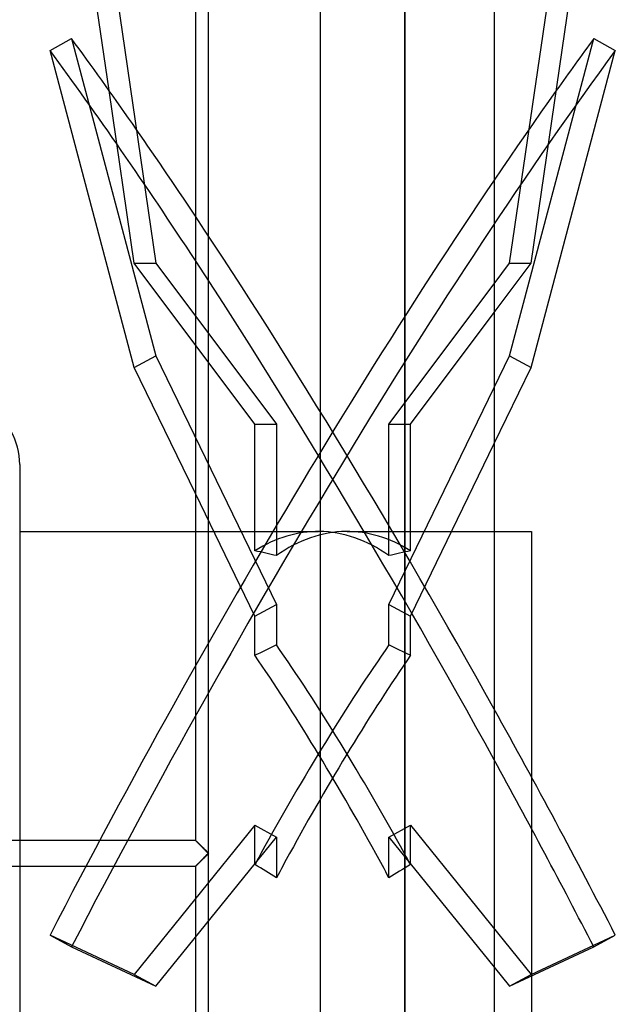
# Model space of a CAD drawing. Header units: millimetres. Extents: x -76 to 31, y -133 to 133.
# Tile 5 of 7: x -14 to 31, y -12 to 64. Entities that reach past the tile are written whole.
import ezdxf

# ---------------------------------------------------------------- set-up
doc = ezdxf.new("R2010")
doc.units = ezdxf.units.MM
doc.layers.add('HIDDEN', color=7, linetype='Continuous')
doc.layers.add('THICK', color=7, linetype='Continuous')

msp = doc.modelspace()

# ---------------------------------------------------------------- linework, layer by layer
at = {"layer": 'HIDDEN'}
for p, q in [((0, 0), (0, 115.05)), ((15.01, 0), (15.01, 102.5)), ((-10.47, 89.181), (-4.027, 45.1)), ((-10.47, 62.262), (-4.027, 38.027)), ((-5.673, 45.1), (-7.601, 58.295)), ((-5.673, 45.1), (-4.027, 45.1)), ((3.552, 32.8), (-5.673, 45.1)), ((-4.027, 45.1), (5.198, 32.8)), ((13.802, 32.8), (21.85, 43.53)), ((15.448, 32.8), (21.85, 41.336)), ((-5.673, 37.123), (-4.027, 38.027)), ((-4.027, 38.027), (5.198, 19.03)), ((13.802, 19.03), (21.85, 35.602)), ((3.552, 23.121), (3.552, 32.8)), ((3.552, 32.8), (5.198, 32.8)), ((5.198, 32.8), (5.198, 22.753)), ((13.802, 22.753), (13.802, 32.8)), ((13.802, 32.8), (15.448, 32.8)), ((15.448, 23.121), (15.448, 32.8)), ((15.448, 18.126), (21.85, 31.311)), ((3.552, 18.126), (-1, 27.501)), ((-1, 24.6), (8.403, 24.6)), ((10.597, 24.6), (21.85, 24.6)), ((3.552, 18.126), (5.198, 19.03)), ((5.198, 19.03), (5.198, 15.925)), ((13.802, 15.925), (13.802, 19.03)), ((13.802, 19.03), (15.448, 18.126)), ((3.552, 15.135), (3.552, 18.126)), ((15.448, 15.135), (15.448, 18.126)), ((24.7, 5.848), (24.7, 0)), ((3.552, 2.145), (-5.673, -9.25)), ((3.552, -0.846), (3.552, 2.145)), ((3.552, 2.145), (5.198, 1.242)), ((13.802, 1.242), (15.448, 2.145)), ((15.448, 2.145), (24.673, -9.25)), ((15.448, -0.846), (15.448, 2.145)), ((-14.44, 1), (-14.44, 0)), ((-4.027, -10.154), (5.198, 1.242)), ((-0.997, 0.998), (-1, 1)), ((-0.997, 0.997), (-1, 1)), ((-1, 1), (-1, 1)), ((-1, 1), (-1, 1)), ((-1, 1), (-1, 1)), ((-1, 1), (-1, 1)), ((-1, 1), (-1, 1)), ((-1, 1), (-1, 1)), ((-1, 1), (-1, 1)), ((-1, 1), (-1, 1)), ((-1, 1), (-1, 1)), ((-1, 1), (-1, 1)), ((-1, 1), (-1, 1)), ((-1, 1), (-1, 1)), ((-1, 1), (-0.997, 0.997)), ((-0.99, 0.99), (-0.997, 0.998)), ((-0.989, 0.988), (-0.997, 0.997)), ((-0.997, 0.997), (-0.989, 0.988)), ((-0.978, 0.978), (-0.99, 0.99)), ((-0.975, 0.974), (-0.989, 0.988)), ((-0.989, 0.988), (-0.975, 0.974)), ((-0.961, 0.962), (-0.978, 0.978)), ((-0.956, 0.955), (-0.975, 0.974)), ((-0.975, 0.974), (-0.956, 0.955)), ((-0.94, 0.942), (-0.961, 0.962)), ((-0.932, 0.931), (-0.956, 0.955)), ((-0.956, 0.955), (-0.932, 0.931)), ((-0.916, 0.918), (-0.94, 0.942)), ((-0.905, 0.903), (-0.932, 0.931)), ((-0.932, 0.931), (-0.905, 0.903)), ((-0.889, 0.89), (-0.916, 0.918)), ((-0.873, 0.871), (-0.905, 0.903)), ((-0.905, 0.903), (-0.873, 0.871)), ((-0.858, 0.86), (-0.889, 0.89)), ((-0.838, 0.836), (-0.873, 0.871)), ((-0.873, 0.871), (-0.838, 0.836)), ((-0.824, 0.826), (-0.858, 0.86)), ((-0.8, 0.798), (-0.838, 0.836)), ((-0.838, 0.836), (-0.8, 0.798)), ((-0.789, 0.791), (-0.824, 0.826)), ((-0.76, 0.757), (-0.8, 0.798)), ((-0.8, 0.798), (-0.76, 0.757)), ((-0.75, 0.752), (-0.789, 0.791)), ((-0.717, 0.715), (-0.76, 0.757)), ((-0.76, 0.757), (-0.717, 0.715)), ((5.198, 1.242), (5.198, -1.863)), ((13.802, -1.863), (13.802, 1.242)), ((13.802, 1.242), (21.85, -8.699)), ((-14.44, 0), (-14.44, -1)), ((-0.709, 0.711), (-0.75, 0.752)), ((-0.672, 0.67), (-0.717, 0.715)), ((-0.717, 0.715), (-0.672, 0.67)), ((-0.665, 0.667), (-0.709, 0.711)), ((-0.626, 0.624), (-0.672, 0.67)), ((-0.672, 0.67), (-0.626, 0.624)), ((-0.618, 0.62), (-0.665, 0.667)), ((-0.578, 0.576), (-0.626, 0.624)), ((-0.626, 0.624), (-0.578, 0.576)), ((-0.57, 0.572), (-0.618, 0.62)), ((-0.529, 0.527), (-0.578, 0.576)), ((-0.578, 0.576), (-0.529, 0.527)), ((-0.519, 0.52), (-0.57, 0.572)), ((-0.478, 0.477), (-0.529, 0.527)), ((-0.529, 0.527), (-0.478, 0.477)), ((-0.466, 0.467), (-0.519, 0.52)), ((-0.427, 0.426), (-0.478, 0.477)), ((-0.478, 0.477), (-0.427, 0.426)), ((-0.411, 0.413), (-0.466, 0.467)), ((-0.376, 0.374), (-0.427, 0.426)), ((-0.427, 0.426), (-0.376, 0.374)), ((-0.355, 0.357), (-0.411, 0.413)), ((-0.323, 0.322), (-0.376, 0.374)), ((-0.376, 0.374), (-0.323, 0.322)), ((-0.298, 0.3), (-0.355, 0.357)), ((-0.27, 0.269), (-0.323, 0.322)), ((-0.323, 0.322), (-0.27, 0.269)), ((-0.24, 0.241), (-0.298, 0.3)), ((-0.216, 0.215), (-0.27, 0.269)), ((-0.27, 0.269), (-0.216, 0.215)), ((-0.181, 0.182), (-0.24, 0.241)), ((-0.163, 0.162), (-0.216, 0.215)), ((-0.216, 0.215), (-0.163, 0.162)), ((-0.121, 0.122), (-0.181, 0.182)), ((-0.108, 0.108), (-0.163, 0.162)), ((-0.163, 0.162), (-0.108, 0.108)), ((-0.061, 0.061), (-0.121, 0.122)), ((-0.054, 0.054), (-0.108, 0.108)), ((-0.108, 0.108), (-0.054, 0.054)), ((0, 0), (-0.061, 0.061)), ((0, 0), (-0.054, 0.054)), ((-0.054, 0.054), (0, 0)), ((-0.054, -0.054), (0, 0)), ((0, -115.05), (0, 0)), ((24.7, 0), (24.7, -9.372)), ((-0.789, -0.791), (-0.75, -0.752)), ((-0.717, -0.715), (-0.76, -0.757)), ((-0.76, -0.757), (-0.717, -0.715)), ((-0.75, -0.752), (-0.709, -0.711)), ((-0.672, -0.67), (-0.717, -0.715)), ((-0.717, -0.715), (-0.672, -0.67)), ((-0.709, -0.711), (-0.665, -0.667)), ((-0.626, -0.624), (-0.672, -0.67)), ((-0.672, -0.67), (-0.626, -0.624)), ((-0.665, -0.667), (-0.618, -0.62)), ((-0.578, -0.576), (-0.626, -0.624)), ((-0.626, -0.624), (-0.578, -0.576)), ((-0.618, -0.62), (-0.57, -0.572)), ((-0.529, -0.527), (-0.578, -0.576)), ((-0.578, -0.576), (-0.529, -0.527)), ((-0.57, -0.572), (-0.519, -0.52)), ((-0.478, -0.477), (-0.529, -0.527)), ((-0.529, -0.527), (-0.478, -0.477)), ((-0.519, -0.52), (-0.466, -0.467)), ((-0.427, -0.426), (-0.478, -0.477)), ((-0.478, -0.477), (-0.427, -0.426)), ((-0.466, -0.467), (-0.411, -0.413)), ((-0.376, -0.374), (-0.427, -0.426)), ((-0.427, -0.426), (-0.376, -0.374)), ((-0.411, -0.413), (-0.355, -0.357)), ((-0.323, -0.322), (-0.376, -0.374)), ((-0.376, -0.374), (-0.323, -0.322)), ((-0.355, -0.357), (-0.298, -0.3)), ((-0.27, -0.269), (-0.323, -0.322)), ((-0.323, -0.322), (-0.27, -0.269)), ((-0.298, -0.3), (-0.24, -0.241)), ((-0.216, -0.215), (-0.27, -0.269)), ((-0.27, -0.269), (-0.216, -0.215)), ((-0.24, -0.241), (-0.181, -0.182)), ((-0.163, -0.162), (-0.216, -0.215)), ((-0.216, -0.215), (-0.163, -0.162)), ((-0.181, -0.182), (-0.121, -0.122)), ((-0.108, -0.108), (-0.163, -0.162)), ((-0.163, -0.162), (-0.108, -0.108)), ((-0.121, -0.122), (-0.061, -0.061)), ((-0.054, -0.054), (-0.108, -0.108)), ((-0.108, -0.108), (-0.054, -0.054)), ((-0.061, -0.061), (0, 0)), ((0, 0), (-0.054, -0.054)), ((15.01, -102.5), (15.01, 0)), ((-0.997, -0.997), (-1, -1)), ((-1, -1), (-0.997, -0.997)), ((-1, -1), (-0.997, -0.998)), ((-1, -1), (-1, -1)), ((-1, -1), (-1, -1)), ((-1, -1), (-1, -1)), ((-1, -1), (-1, -1)), ((-1, -1), (-1, -1)), ((-1, -1), (-1, -1)), ((-1, -1), (-1, -1)), ((-1, -1), (-1, -1)), ((-1, -1), (-1, -1)), ((-1, -1), (-1, -1)), ((-1, -1), (-1, -1)), ((-1, -1), (-1, -1)), ((-0.989, -0.988), (-0.997, -0.997)), ((-0.997, -0.997), (-0.989, -0.988)), ((-0.997, -0.998), (-0.99, -0.99)), ((-0.99, -0.99), (-0.978, -0.978)), ((-0.975, -0.974), (-0.989, -0.988)), ((-0.989, -0.988), (-0.975, -0.974)), ((-0.978, -0.978), (-0.961, -0.962)), ((-0.956, -0.955), (-0.975, -0.974)), ((-0.975, -0.974), (-0.956, -0.955)), ((-0.961, -0.962), (-0.94, -0.942)), ((-0.932, -0.931), (-0.956, -0.955)), ((-0.956, -0.955), (-0.932, -0.931)), ((-0.94, -0.942), (-0.916, -0.918)), ((-0.905, -0.903), (-0.932, -0.931)), ((-0.932, -0.931), (-0.905, -0.903)), ((-0.916, -0.918), (-0.889, -0.89)), ((-0.873, -0.871), (-0.905, -0.903)), ((-0.905, -0.903), (-0.873, -0.871)), ((-0.889, -0.89), (-0.858, -0.86)), ((-0.838, -0.836), (-0.873, -0.871)), ((-0.873, -0.871), (-0.838, -0.836)), ((-0.858, -0.86), (-0.824, -0.826)), ((-0.8, -0.798), (-0.838, -0.836)), ((-0.838, -0.836), (-0.8, -0.798)), ((-0.824, -0.826), (-0.789, -0.791)), ((-0.76, -0.757), (-0.8, -0.798)), ((-0.8, -0.798), (-0.76, -0.757)), ((-12.116, -6.241), (-10.47, -7.145)), ((-5.673, -9.25), (-12.116, -6.241)), ((24.673, -9.25), (31.116, -6.241)), ((-10.47, -7.145), (-4.027, -10.154)), ((-5.673, -9.25), (-4.027, -10.154)), ((23.027, -10.154), (24.673, -9.25))]:
    msp.add_line(p, q, dxfattribs=at)
for centre, major_axis, ratio, start_param, end_param in [((10.323, -0.452), (47.361, 86.253), 0.154508, 0.860168, 1.732833), ((8.677, 0.452), (-47.361, -86.253), 0.154508, -2.217984, -1.40876), ((10.323, 0.452), (-47.361, 86.253), 0.154508, -1.532993, -1.064282), ((8.677, -0.452), (47.361, -86.253), 0.154508, 1.574047, 2.043076), ((8.403, 0), (0, -24.6), 0.57735, 3.135236, 3.490142), ((10.597, 0), (0, 24.6), 0.57735, 0.006357, 0.389962), ((8.403, 0), (0, -24.6), 0.57735, 2.751631, 3.135236), ((10.597, 0), (0, 24.6), 0.57735, -0.34855, 0.006357), ((-11, 0), (42.608, 0), 0.57735, 1.180835, 1.222247), ((30, 0), (42.608, 0), 0.57735, 1.919346, 1.960758), ((-11, 0), (42.484, 23.909), 0.136294, 1.104282, 1.145693), ((8.403, 0), (-13.804, -24.528), 0.136294, -2.198364, -1.494243), ((10.597, 0), (-13.804, 24.528), 0.136294, -1.64735, -0.943229), ((30, 0), (42.484, -23.909), 0.136294, 1.995899, 2.037311), ((8.403, 0), (-13.804, 24.528), 0.136294, -1.64735, -0.984641), ((10.597, 0), (-13.804, -24.528), 0.136294, -2.156952, -1.494243), ((8.403, 0), (-13.804, -24.528), 0.136294, -1.494243, -1.459853), ((10.597, 0), (-13.804, -24.528), 0.136294, -1.494243, -1.418441), ((8.403, 0), (-13.804, 24.528), 0.136294, -1.723152, -1.64735), ((10.597, 0), (-13.804, 24.528), 0.136294, -1.68174, -1.64735), ((-11, 0), (42.484, -23.909), 0.136294, 1.257388, 1.2988), ((30, 0), (42.484, 23.909), 0.136294, 1.842793, 1.884205)]:
    msp.add_ellipse(centre, major_axis=major_axis, ratio=ratio, start_param=start_param, end_param=end_param, dxfattribs=at)
at = {"layer": 'THICK'}
for p, q in [((0, -133), (0, 133)), ((8.55, 133), (8.55, -133)), ((-1, 116.046), (-1, 1)), ((15.01, 102.5), (15.01, 0)), ((21.85, 102.5), (21.85, -102.5)), ((23.027, 45.1), (29.47, 89.181)), ((24.673, 45.1), (31.116, 89.181)), ((-7.601, 58.295), (-10.152, 75.749)), ((-12.116, 61.358), (-10.47, 62.262)), ((23.027, 38.027), (29.47, 62.262)), ((29.47, 62.262), (31.116, 61.358)), ((-5.673, 37.123), (-12.116, 61.358)), ((24.673, 37.123), (31.116, 61.358)), ((21.85, 41.336), (24.673, 45.1)), ((21.85, 43.53), (23.027, 45.1)), ((23.027, 45.1), (24.673, 45.1)), ((21.85, 35.602), (23.027, 38.027)), ((23.027, 38.027), (24.673, 37.123)), ((-1, 27.501), (-5.673, 37.123)), ((21.85, 31.311), (24.673, 37.123)), ((-14.44, 29.725), (-14.44, 1)), ((-14.44, 24.6), (-1, 24.6)), ((21.85, 24.6), (24.7, 24.6)), ((24.7, 24.6), (24.7, 5.848)), ((-16.908, 1), (-1, 1)), ((-1, 1), (-0.997, 0.998)), ((-0.997, 0.998), (-0.99, 0.99)), ((-0.99, 0.99), (-0.978, 0.978)), ((-0.978, 0.978), (-0.961, 0.962)), ((-0.961, 0.962), (-0.94, 0.942)), ((-0.94, 0.942), (-0.916, 0.918)), ((-0.916, 0.918), (-0.889, 0.89)), ((-0.889, 0.89), (-0.858, 0.86)), ((-0.858, 0.86), (-0.824, 0.826)), ((-0.824, 0.826), (-0.789, 0.791)), ((-0.789, 0.791), (-0.75, 0.752)), ((-0.75, 0.752), (-0.709, 0.711)), ((-0.709, 0.711), (-0.665, 0.667)), ((-0.665, 0.667), (-0.618, 0.62)), ((-0.618, 0.62), (-0.57, 0.572)), ((-0.57, 0.572), (-0.519, 0.52)), ((-0.519, 0.52), (-0.466, 0.467)), ((-0.466, 0.467), (-0.411, 0.413)), ((-0.411, 0.413), (-0.355, 0.357)), ((-0.355, 0.357), (-0.298, 0.3)), ((-0.298, 0.3), (-0.24, 0.241)), ((-0.24, 0.241), (-0.181, 0.182)), ((-0.181, 0.182), (-0.121, 0.122)), ((-0.121, 0.122), (-0.061, 0.061)), ((-0.061, 0.061), (0, 0)), ((0, 0), (-0.061, -0.061)), ((15.01, 0), (15.01, -102.5)), ((-0.75, -0.752), (-0.789, -0.791)), ((-0.709, -0.711), (-0.75, -0.752)), ((-0.665, -0.667), (-0.709, -0.711)), ((-0.618, -0.62), (-0.665, -0.667)), ((-0.57, -0.572), (-0.618, -0.62)), ((-0.519, -0.52), (-0.57, -0.572)), ((-0.466, -0.467), (-0.519, -0.52)), ((-0.411, -0.413), (-0.466, -0.467)), ((-0.355, -0.357), (-0.411, -0.413)), ((-0.298, -0.3), (-0.355, -0.357)), ((-0.24, -0.241), (-0.298, -0.3)), ((-0.181, -0.182), (-0.24, -0.241)), ((-0.121, -0.122), (-0.181, -0.182)), ((-0.061, -0.061), (-0.121, -0.122)), ((-1, -1), (-16.908, -1)), ((-14.44, -1), (-14.44, -29.725)), ((-0.997, -0.998), (-1, -1)), ((-1, -1), (-1, -116.046)), ((-0.99, -0.99), (-0.997, -0.998)), ((-0.978, -0.978), (-0.99, -0.99)), ((-0.961, -0.962), (-0.978, -0.978)), ((-0.94, -0.942), (-0.961, -0.962)), ((-0.916, -0.918), (-0.94, -0.942)), ((-0.889, -0.89), (-0.916, -0.918)), ((-0.858, -0.86), (-0.889, -0.89)), ((-0.824, -0.826), (-0.858, -0.86)), ((-0.789, -0.791), (-0.824, -0.826)), ((29.47, -7.145), (31.116, -6.241)), ((23.027, -10.154), (29.47, -7.145)), ((21.85, -8.699), (23.027, -10.154)), ((24.7, -9.372), (24.7, -24.6))]:
    msp.add_line(p, q, dxfattribs=at)
msp.add_arc((-19.565, 29.725), 5.125, 0, 58.7657, dxfattribs=at)
for centre, major_axis, start_param, end_param in [((10.323, 0.452), (-47.361, 86.253), -1.064282, -0.860168), ((8.677, 0.452), (-47.361, -86.253), -2.281425, -2.217984), ((8.677, -0.452), (47.361, -86.253), 2.043076, 2.281425), ((10.323, 0.452), (-47.361, 86.253), -1.732833, -1.532993), ((8.677, -0.452), (47.361, -86.253), 1.40876, 1.574047)]:
    msp.add_ellipse(centre, major_axis=major_axis, ratio=0.154508, start_param=start_param, end_param=end_param, dxfattribs=at)

doc.saveas('drawing.dxf')
